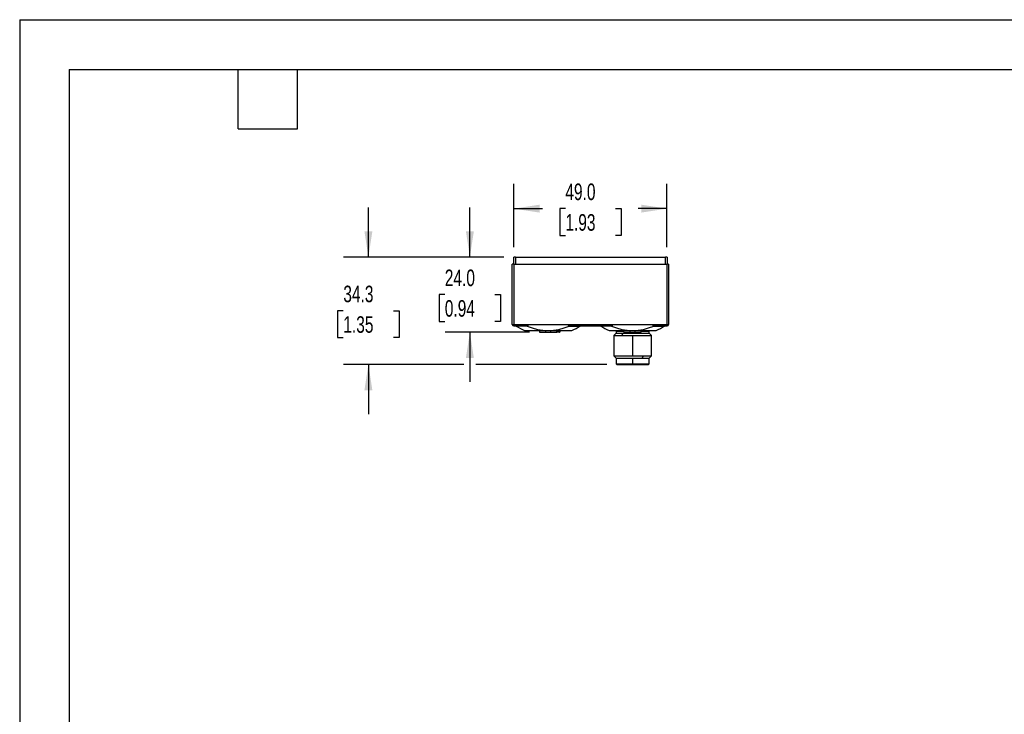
# Model space of a CAD drawing. Header units: millimetres. Extents: x 0 to 699, y 0 to 540.
# Tile 9 of 19: x 0 to 315, y 318 to 540. Entities that reach past the tile are written whole.
import ezdxf

# ---------------------------------------------------------------- set-up
doc = ezdxf.new("R2010")
doc.units = ezdxf.units.MM
doc.header["$LTSCALE"] = 2.5
doc.layers.add('DIMENSIONS', color=140, linetype='Continuous', lineweight=25)
doc.layers.add('TEXT', color=140, linetype='Continuous', lineweight=25)
doc.styles.add('SLDTEXTSTYLE0', font='TXT', dxfattribs={"width": 0.7})
doc.dimstyles.new('SLDDIMSTYLE0', dxfattribs={"dimtxt": 5.39502, "dimasz": 8.255, "dimexe": 0, "dimexo": 0.0625, "dimgap": 1.348755, "dimtad": 0, "dimtih": 1, "dimtoh": 1, "dimrnd": 1e-09, "dimzin": 12, "dimdsep": 46, "dimtxsty": 'SLDTEXTSTYLE0', "dimsah": 1, "dimcen": 0.09, "dimadec": 0, "dimazin": 3, "dimtfac": 1, "dimtmove": 0, "dimatfit": 0, "dimfxl": 0, "dimfrac": 2, "dimtolj": 1, "dimtzin": 12, "dimarcsym": 0})
doc.dimstyles.new('SLDDIMSTYLE1', dxfattribs={"dimtxt": 5.39502, "dimasz": 8.255, "dimexe": 0, "dimexo": 0.0625, "dimgap": 1.348755, "dimtad": 0, "dimtih": 1, "dimtoh": 1, "dimrnd": 1e-09, "dimzin": 4, "dimdsep": 46, "dimtxsty": 'SLDTEXTSTYLE0', "dimsah": 1, "dimcen": 0.09, "dimadec": 0, "dimazin": 1, "dimtfac": 1, "dimtmove": 0, "dimatfit": 0, "dimfxl": 0, "dimfrac": 2, "dimtolj": 1, "dimtzin": 12, "dimarcsym": 0})
doc.dimstyles.new('SLDDIMSTYLE3', dxfattribs={"dimtxt": 5.39502, "dimasz": 8.255, "dimexe": 0, "dimexo": 0.0625, "dimgap": 1.348755, "dimtad": 0, "dimtih": 1, "dimtoh": 1, "dimrnd": 1e-09, "dimzin": 4, "dimdsep": 46, "dimtxsty": 'SLDTEXTSTYLE0', "dimsah": 1, "dimcen": 0.09, "dimadec": 0, "dimazin": 1, "dimtfac": 1, "dimtofl": 0, "dimtmove": 0, "dimatfit": 3, "dimfxl": 0, "dimfrac": 2, "dimtolj": 1, "dimtzin": 12, "dimarcsym": 0})

# ---------------------------------------------------------------- blocks, each defined once
blk = doc.blocks.new('_D_13')
at = {"layer": 'DIMENSIONS'}
for p, q in [((158.05, 467.02), (158.05, 487.28)), ((207.05, 467.02), (207.05, 487.28)), ((158.05, 479.34), (167.23, 479.34)), ((174.54, 479.34), (172.73, 479.34)), ((172.73, 479.34), (172.73, 470.76)), ((190.57, 479.34), (192.38, 479.34)), ((192.38, 479.34), (192.38, 470.76)), ((207.05, 479.34), (197.88, 479.34)), ((172.73, 470.76), (174.54, 470.76)), ((192.38, 470.76), (190.57, 470.76))]:
    blk.add_line(p, q, dxfattribs=at)
for points in [[(158.05, 479.34), (166.31, 478.07), (166.31, 480.61)], [(207.05, 479.34), (198.8, 480.61), (198.8, 478.07)]]:
    blk.add_solid(points, dxfattribs=at)
at = {"layer": 'DIMENSIONS', "char_height": 5.292, "attachment_point": 1, "style": 'SLDTEXTSTYLE0'}
for s, insert in [('49.0', (174.54, 487.37)), ('1.93', (174.54, 477.58))]:
    blk.add_mtext(s, dxfattribs=dict(at, insert=insert))
blk = doc.blocks.new('_D_14')
at = {"layer": 'DIMENSIONS'}
for p, q in [((111.54, 463.84), (111.54, 479.72)), ((154.88, 463.84), (103.6, 463.84)), ((103.52, 446.69), (101.71, 446.69)), ((101.71, 446.69), (101.71, 438.12)), ((119.55, 446.69), (121.36, 446.69)), ((121.36, 446.69), (121.36, 438.12)), ((101.71, 438.12), (103.52, 438.12)), ((121.36, 438.12), (119.55, 438.12)), ((142.09, 429.54), (103.6, 429.54)), ((111.54, 429.54), (111.54, 413.67)), ((187.83, 429.54), (145.9, 429.54))]:
    blk.add_line(p, q, dxfattribs=at)
for points in [[(111.54, 463.84), (112.81, 472.1), (110.27, 472.1)], [(111.54, 429.54), (110.27, 421.29), (112.81, 421.29)]]:
    blk.add_solid(points, dxfattribs=at)
at = {"layer": 'DIMENSIONS', "char_height": 5.292, "attachment_point": 1, "style": 'SLDTEXTSTYLE0'}
for s, insert in [('34.3', (103.52, 454.72)), ('1.35', (103.52, 444.94))]:
    blk.add_mtext(s, dxfattribs=dict(at, insert=insert))
blk = doc.blocks.new('_D_15')
at = {"layer": 'DIMENSIONS'}
for p, q in [((144, 463.84), (144, 479.72)), ((154.88, 463.84), (136.06, 463.84)), ((135.98, 451.84), (134.17, 451.84)), ((134.17, 451.84), (134.17, 443.27)), ((152.01, 451.84), (153.82, 451.84)), ((153.82, 451.84), (153.82, 443.27)), ((134.17, 443.27), (135.98, 443.27)), ((153.82, 443.27), (152.01, 443.27)), ((163.11, 439.84), (136.06, 439.84)), ((144, 439.84), (144, 423.97))]:
    blk.add_line(p, q, dxfattribs=at)
for points in [[(144, 463.84), (145.27, 472.1), (142.73, 472.1)], [(144, 439.84), (142.73, 431.59), (145.27, 431.59)]]:
    blk.add_solid(points, dxfattribs=at)
at = {"layer": 'DIMENSIONS', "char_height": 5.292, "attachment_point": 1, "style": 'SLDTEXTSTYLE0'}
for s, insert in [('24.0', (135.98, 459.87)), ('0.94', (135.98, 450.09))]:
    blk.add_mtext(s, dxfattribs=dict(at, insert=insert))

msp = doc.modelspace()

# ---------------------------------------------------------------- linework, layer by layer
at = {"color": 7, "linetype": 'Continuous'}
for q in [(0.006, 0.007), (698.506, 539.757)]:
    msp.add_line((0.006, 539.757), q, dxfattribs=at)
for p, q in [((158.053, 461.64), (158.053, 463.84)), ((158.553, 463.84), (158.053, 463.84)), ((158.553, 463.84), (158.553, 461.64)), ((158.553, 463.84), (206.553, 463.84)), ((206.553, 461.64), (206.553, 463.84)), ((207.053, 463.84), (206.553, 463.84)), ((207.053, 463.84), (207.053, 461.64)), ((157.553, 442.34), (157.553, 461.64)), ((158.053, 461.64), (157.553, 461.64)), ((158.053, 461.64), (158.053, 442.34)), ((158.053, 461.64), (207.053, 461.64)), ((207.053, 442.34), (207.053, 461.64)), ((207.553, 461.64), (207.053, 461.64)), ((207.553, 461.64), (207.553, 442.34)), ((157.553, 442.34), (158.053, 442.34)), ((158.053, 442.34), (162.733, 442.34)), ((158.053, 442.34), (158.053, 441.84)), ((158.053, 441.84), (162.14, 441.84)), ((158.853, 441.84), (158.853, 441.815)), ((162.296, 441.815), (158.853, 441.815)), ((162.297, 441.861), (162.14, 441.84)), ((162.296, 441.815), (162.297, 441.861)), ((162.297, 441.861), (162.304, 441.861)), ((162.733, 442.34), (175.372, 442.34)), ((175.372, 442.34), (189.733, 442.34)), ((175.809, 441.861), (175.801, 441.861)), ((175.81, 441.815), (175.809, 441.861)), ((175.966, 441.84), (175.809, 441.861)), ((175.81, 441.815), (179.253, 441.815)), ((175.966, 441.84), (189.14, 441.84)), ((179.253, 441.815), (179.253, 441.84)), ((185.853, 441.84), (185.853, 441.815)), ((189.296, 441.815), (185.853, 441.815)), ((189.297, 441.861), (189.14, 441.84)), ((189.296, 441.815), (189.297, 441.861)), ((189.297, 441.861), (189.304, 441.861)), ((189.733, 442.34), (202.372, 442.34)), ((202.372, 442.34), (207.053, 442.34)), ((202.809, 441.861), (202.801, 441.861)), ((202.81, 441.815), (202.809, 441.861)), ((202.966, 441.84), (202.809, 441.861)), ((202.81, 441.815), (206.253, 441.815)), ((202.966, 441.84), (207.053, 441.84)), ((206.253, 441.815), (206.253, 441.84)), ((207.053, 442.34), (207.553, 442.34)), ((207.053, 441.84), (207.053, 442.34)), ((161.506, 440.34), (176.575, 440.34)), ((166.285, 440.34), (166.285, 439.84)), ((166.285, 439.84), (168.285, 439.84)), ((168.285, 439.84), (168.285, 440.34)), ((168.285, 439.84), (169.821, 439.84)), ((169.821, 440.34), (169.821, 439.84)), ((169.821, 439.84), (171.821, 439.84)), ((171.821, 439.84), (171.821, 440.34)), ((172.453, 439.84), (171.821, 439.84)), ((172.453, 440.34), (172.453, 439.84)), ((172.708, 439.84), (172.453, 439.84)), ((172.848, 440.34), (172.708, 439.84)), ((172.708, 439.84), (172.785, 439.84)), ((172.723, 440.34), (172.848, 440.34)), ((172.785, 439.84), (172.947, 440.34)), ((188.506, 440.34), (203.575, 440.34)), ((190.803, 439.54), (190.053, 438.79)), ((190.053, 438.79), (190.053, 432.29)), ((190.053, 438.79), (192.566, 438.79)), ((190.603, 440.34), (190.803, 440.14)), ((190.803, 440.14), (190.803, 439.54)), ((190.803, 440.14), (193.285, 440.14)), ((190.803, 439.54), (193.002, 439.54)), ((192.566, 438.79), (193.002, 439.54)), ((192.566, 438.79), (196.053, 438.79)), ((193.002, 439.54), (196.053, 439.54)), ((193.285, 439.84), (193.285, 440.34)), ((193.285, 439.84), (195.285, 439.84)), ((195.285, 439.84), (195.285, 440.34)), ((195.285, 439.84), (196.821, 439.84)), ((196.053, 439.84), (196.053, 439.54)), ((196.053, 439.54), (201.303, 439.54)), ((196.053, 438.79), (202.053, 438.79)), ((196.053, 438.79), (196.053, 432.29)), ((196.821, 439.84), (196.821, 440.34)), ((196.821, 439.84), (198.821, 439.84)), ((198.821, 439.84), (198.821, 440.34)), ((198.821, 440.14), (199.104, 440.14)), ((199.104, 440.14), (199.22, 440.34)), ((199.104, 440.14), (201.303, 440.14)), ((201.303, 440.14), (201.503, 440.34)), ((201.303, 439.54), (201.303, 440.14)), ((202.053, 438.79), (201.303, 439.54)), ((202.053, 432.29), (202.053, 438.79)), ((190.053, 432.29), (190.803, 431.54)), ((190.053, 432.29), (196.053, 432.29)), ((190.803, 431.54), (190.803, 429.74)), ((190.803, 431.54), (196.053, 431.54)), ((196.053, 432.29), (199.539, 432.29)), ((196.053, 431.54), (199.104, 431.54)), ((196.053, 431.54), (196.053, 429.74)), ((199.104, 431.54), (199.539, 432.29)), ((199.104, 431.54), (201.303, 431.54)), ((199.539, 432.29), (202.053, 432.29)), ((201.303, 431.54), (202.053, 432.29)), ((201.303, 429.74), (201.303, 431.54)), ((190.803, 429.74), (191.003, 429.54)), ((190.803, 429.74), (196.053, 429.74)), ((191.003, 429.54), (198.987, 429.54)), ((196.053, 429.74), (199.104, 429.74)), ((198.987, 429.54), (199.104, 429.74)), ((198.987, 429.54), (201.103, 429.54)), ((199.104, 429.74), (201.303, 429.74)), ((201.103, 429.54), (201.303, 429.74))]:
    msp.add_line(p, q)
for centre, radius, start, end in [((158.053, 442.34), 0.5, 180, 270), ((169.053, 457.04), 18.326, 236.17986, 245.68226), ((169.053, 456.907), 16.536, 245.88106, 294.11894), ((162.221, 442.367), 0.513, 279.31989, 357.05381), ((175.912, 442.391), 0.542, 185.38233, 258.24396), ((169.053, 457.04), 18.326, 294.24878, 303.82014), ((196.053, 457.04), 18.326, 236.17986, 245.68226), ((196.053, 456.907), 16.536, 245.88106, 294.11894), ((189.221, 442.367), 0.513, 279.31989, 357.05381), ((202.912, 442.391), 0.542, 185.38233, 258.24396), ((196.053, 457.04), 18.326, 294.24878, 303.82014), ((207.053, 442.34), 0.5, 270, 0)]:
    msp.add_arc(centre, radius, start, end)
at = {"layer": 'TEXT'}
for p, q in [((15.875, 523.875), (682.625, 523.875)), ((15.875, 523.875), (15.875, 15.875)), ((69.85, 504.825), (69.85, 523.875)), ((88.9, 504.825), (88.9, 523.875)), ((69.85, 504.825), (88.9, 504.825))]:
    msp.add_line(p, q, dxfattribs=at)

# ---------------------------------------------------------------- dimensions: what is measured, and where the dimension line sits
at = {"layer": 'DIMENSIONS'}
dim = msp.add_linear_dim(base=(207.053, 479.338), p1=(158.053, 463.84), p2=(207.053, 463.84), dimstyle='SLDDIMSTYLE3', dxfattribs=at)
dim.commit()
dim.dimension.update_dxf_attribs({"geometry": '_D_13', "text_midpoint": (182.553, 479.338), "dimtype": 160})
for base, p1, p2, dimstyle, picture, middle in [((111.537, 429.54), (158.053, 463.84), (191.003, 429.54), 'SLDDIMSTYLE0', '_D_14', (111.537, 446.69)), ((143.996, 463.84), (166.285, 439.84), (158.053, 463.84), 'SLDDIMSTYLE1', '_D_15', (143.996, 451.84))]:
    dim = msp.add_linear_dim(base=base, p1=p1, p2=p2, angle=90, dimstyle=dimstyle, dxfattribs=at)
    dim.commit()
    dim.dimension.update_dxf_attribs({"geometry": picture, "text_midpoint": middle, "dimtype": 160})

doc.saveas('drawing.dxf')
